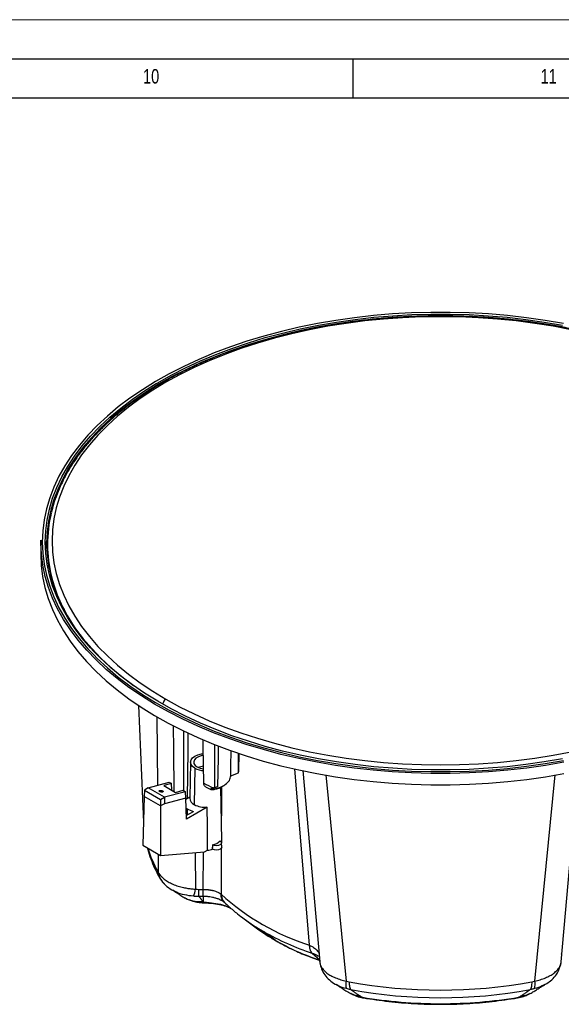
# Model space of a CAD drawing. Header units: millimetres. Extents: x 0 to 594, y 0 to 420.
# Tile 49 of 50: x 459 to 529, y 294 to 420. Entities that reach past the tile are written whole.
import ezdxf

# ---------------------------------------------------------------- set-up
doc = ezdxf.new("R2010")
doc.units = ezdxf.units.MM
doc.layers.add('FORMAT', color=7, linetype='Continuous')
doc.styles.add('SLDTEXTSTYLE0', font='TXT', dxfattribs={"width": 0.75})

msp = doc.modelspace()

# ---------------------------------------------------------------- linework, layer by layer
at = {"color": 7, "linetype": 'Continuous', "lineweight": 18}
msp.add_line((0, 420), (594, 420), dxfattribs=at)
at = {"color": 7, "linetype": 'Continuous', "lineweight": 25}
for p, q in [((462, 352.921), (461.969, 351.476)), ((462.004, 353.285), (461.973, 351.84)), ((462, 352.921), (462.004, 353.285)), ((462.735, 352.202), (462.719, 352.921)), ((462.836, 352.728), (462.836, 352.211)), ((461.973, 351.84), (461.969, 351.476)), ((474.477, 332.118), (475.118, 317.146)), ((476.972, 321.882), (476.894, 330.647)), ((486.322, 324.297), (486.344, 326.335)), ((487.285, 323.481), (487.301, 325.982)), ((487.364, 323.788), (487.388, 325.95)), ((481.155, 324.851), (481.056, 320.225)), ((481.712, 324.062), (481.642, 319.394)), ((486.31, 323.078), (486.323, 324.29)), ((486.31, 323.101), (487.285, 323.481)), ((496.385, 301.381), (494.504, 323.988)), ((495.525, 323.755), (497.701, 299.254)), ((498.472, 323.196), (501.1, 296.777)), ((525.238, 296.777), (527.866, 323.197)), ((528.638, 299.254), (530.813, 323.746)), ((475.734, 321.545), (478.41, 322.272)), ((478.722, 322.092), (477.749, 321.836)), ((477.749, 321.836), (479.25, 320.97)), ((478.41, 322.272), (478.722, 322.092)), ((478.747, 321.272), (478.722, 322.092)), ((485.239, 321.743), (485.407, 321.84)), ((475.242, 321.261), (475.217, 320.444)), ((475.734, 321.545), (475.242, 321.261)), ((475.242, 321.261), (477.332, 320.054)), ((477.824, 320.339), (475.734, 321.545)), ((477.576, 321.155), (477.576, 321.006)), ((480.525, 321.051), (477.824, 320.339)), ((478.747, 321.272), (478.732, 321.268)), ((478.747, 321.26), (478.747, 321.272)), ((479.25, 320.97), (480.213, 321.231)), ((480.213, 321.231), (480.525, 321.051)), ((480.55, 320.231), (480.525, 321.051)), ((483.063, 321.694), (483.756, 321.335)), ((484.646, 321.702), (483.77, 321.346)), ((485.172, 314.782), (485.026, 321.632)), ((485.116, 321.704), (485.105, 317.945)), ((475.217, 320.444), (475.029, 314.204)), ((477.332, 319.224), (475.217, 320.444)), ((477.332, 320.054), (477.824, 320.339)), ((477.332, 320.054), (477.332, 319.224)), ((477.836, 319.515), (477.332, 319.224)), ((477.824, 320.339), (477.836, 319.515)), ((480.55, 320.231), (477.836, 319.515)), ((480.631, 317.529), (480.55, 320.231)), ((481.059, 320.34), (480.555, 320.049)), ((477.332, 319.224), (477.332, 312.875)), ((480.617, 318.003), (481.517, 318.523)), ((483.291, 319.064), (480.631, 317.529)), ((480.72, 318.862), (480.708, 318.056)), ((485.154, 313.958), (485.137, 314.502)), ((475.029, 314.204), (477.332, 312.875)), ((477.073, 310.647), (477.052, 313.036)), ((477.332, 312.875), (482.953, 313.33)), ((481.742, 313.232), (481.812, 308.558)), ((482.786, 308.531), (482.809, 313.318)), ((482.953, 313.33), (483.346, 313.557)), ((483.999, 314.223), (483.992, 313.91)), ((485.092, 313.787), (485.075, 307.907)), ((477.154, 310.103), (477.425, 309.67)), ((479.068, 308.323), (478.889, 308.424)), ((482.231, 308.531), (482.784, 308.531)), ((480.43, 307.45), (480.53, 307.398)), ((480.494, 307.415), (480.635, 307.362)), ((482.784, 307.623), (482.231, 307.623)), ((482.734, 306.821), (483.316, 306.793)), ((482.784, 307.623), (482.784, 306.994)), ((482.784, 306.994), (482.784, 306.887)), ((485.485, 306.877), (485.511, 306.852)), ((487.858, 304.871), (489.553, 303.613)), ((489.554, 303.614), (492.007, 302.01)), ((492.007, 302.01), (490.489, 303.151)), ((496.766, 300.332), (497.675, 299.544)), ((497.695, 299.389), (497.714, 299.255)), ((528.668, 300.23), (528.583, 300.198)), ((499.902, 296.29), (499.822, 296.338)), ((501.665, 295.19), (501.788, 295.125)), ((524.496, 295.125), (524.54, 295.146)), ((524.55, 295.125), (524.673, 295.19))]:
    msp.add_line(p, q, dxfattribs=at)
at = {"color": 7, "linetype": 'Continuous', "lineweight": 25, "flags": 128}
for points in [[(528.93, 381.057), (526.568, 381.464), (524.175, 381.804), (521.756, 382.077), (519.317, 382.283), (516.864, 382.42), (514.402, 382.489), (511.937, 382.489), (509.475, 382.42), (507.021, 382.283), (504.582, 382.077), (502.164, 381.804), (499.77, 381.464), (497.408, 381.057), (495.083, 380.584), (492.8, 380.048), (490.565, 379.448), (488.383, 378.787), (486.258, 378.066), (484.196, 377.286), (483.12, 376.845)], [(529.927, 380.256), (527.609, 380.698), (525.256, 381.074), (522.874, 381.383), (520.468, 381.624), (518.045, 381.797), (515.61, 381.9), (513.169, 381.935), (510.728, 381.9), (508.293, 381.797), (505.87, 381.624), (503.465, 381.383), (501.082, 381.074), (498.729, 380.698), (496.411, 380.256), (494.133, 379.749), (491.901, 379.178), (489.72, 378.544), (487.596, 377.849), (485.533, 377.095), (483.537, 376.284), (481.612, 375.416), (479.763, 374.496), (477.995, 373.524), (476.311, 372.503), (474.716, 371.436), (473.214, 370.325), (471.808, 369.172), (470.502, 367.981), (469.299, 366.755), (468.201, 365.496), (467.212, 364.208), (466.333, 362.892), (465.567, 361.554), (464.916, 360.196), (464.381, 358.82), (463.963, 357.432), (463.665, 356.033), (463.485, 354.627), (463.425, 353.218), (463.485, 351.809), (463.665, 350.403), (463.963, 349.005), (464.381, 347.616), (464.916, 346.241), (465.567, 344.882), (466.333, 343.544), (467.212, 342.229), (468.201, 340.94), (469.299, 339.681), (470.502, 338.455), (471.808, 337.264), (473.214, 336.112), (474.716, 335), (476.311, 333.933), (477.995, 332.912)], [(528.759, 380.619), (526.423, 381.022), (524.056, 381.359), (521.663, 381.629), (519.25, 381.832), (516.824, 381.968), (514.388, 382.036), (511.95, 382.036), (509.515, 381.968), (507.088, 381.832), (504.676, 381.629), (502.283, 381.359), (499.916, 381.022), (497.579, 380.619), (495.279, 380.152), (493.021, 379.621), (490.81, 379.028), (488.651, 378.374), (486.55, 377.661), (484.51, 376.889), (482.538, 376.062), (480.637, 375.181), (478.812, 374.247), (477.067, 373.264), (475.407, 372.234), (473.835, 371.158), (472.852, 370.428)], [(476.768, 373.358), (476.948, 373.465), (478.698, 374.452), (480.529, 375.388), (482.437, 376.272), (484.416, 377.102), (486.462, 377.876), (488.57, 378.592), (490.736, 379.248), (492.955, 379.843), (495.22, 380.376), (497.528, 380.845), (499.872, 381.248), (502.247, 381.586), (504.648, 381.858), (507.068, 382.062), (509.503, 382.198), (511.946, 382.266), (514.392, 382.266), (516.836, 382.198), (519.27, 382.062), (521.691, 381.858), (524.091, 381.586), (526.467, 381.248), (528.811, 380.845)], [(483.12, 376.845), (482.202, 376.449), (480.28, 375.558), (478.435, 374.615), (476.672, 373.621), (474.993, 372.579), (473.404, 371.491), (471.907, 370.361), (470.507, 369.19), (469.206, 367.981), (468.008, 366.737), (466.916, 365.462), (465.932, 364.157), (465.058, 362.827), (464.296, 361.474), (463.648, 360.101), (463.116, 358.711), (462.702, 357.309), (462.404, 355.896), (462.226, 354.477), (462.166, 353.054)], [(462.553, 353.054), (462.612, 354.466), (462.789, 355.875), (463.084, 357.276), (463.495, 358.668), (464.023, 360.047), (464.666, 361.41), (465.422, 362.753), (466.289, 364.073), (467.266, 365.368), (468.35, 366.634), (469.539, 367.868), (470.83, 369.068), (472.219, 370.23), (473.705, 371.352), (475.282, 372.431), (476.768, 373.358)], [(472.852, 370.428), (472.354, 370.039), (470.969, 368.881), (469.683, 367.685), (468.498, 366.455), (467.417, 365.194), (466.444, 363.903), (465.579, 362.587), (464.826, 361.249), (464.185, 359.891), (463.659, 358.516), (463.249, 357.129), (462.955, 355.732), (462.778, 354.328), (462.719, 352.921)], [(462.916, 354.368), (462.799, 353.345), (462.741, 352.07)], [(528.981, 324.827), (526.612, 324.419), (524.211, 324.077), (521.784, 323.803), (519.337, 323.597), (516.876, 323.459), (514.406, 323.39), (511.933, 323.39), (509.463, 323.459), (507.001, 323.597), (504.554, 323.803), (502.128, 324.077), (499.727, 324.419), (497.357, 324.827), (495.024, 325.301), (492.734, 325.839), (490.491, 326.441), (488.302, 327.104), (486.17, 327.828), (484.102, 328.61), (482.101, 329.449), (480.173, 330.343), (478.322, 331.29), (476.552, 332.287), (474.868, 333.332), (473.274, 334.423), (471.772, 335.558), (470.367, 336.733), (469.063, 337.945), (467.861, 339.193), (466.765, 340.473), (465.777, 341.781), (464.9, 343.116), (464.136, 344.474), (463.487, 345.851), (462.953, 347.245), (462.537, 348.653), (462.239, 350.07), (462.059, 351.494), (462, 352.921)], [(462.166, 353.054), (462.226, 351.632), (462.404, 350.213), (462.702, 348.8), (463.116, 347.398), (463.648, 346.008), (464.296, 344.635), (465.058, 343.282), (465.932, 341.951), (466.916, 340.647), (468.008, 339.371), (468.756, 338.578)], [(468.77, 339.023), (468.35, 339.475), (467.266, 340.741), (466.289, 342.036), (465.422, 343.356), (464.666, 344.699), (464.023, 346.061), (463.495, 347.44), (463.084, 348.832), (462.789, 350.234), (462.612, 351.643), (462.553, 353.054)], [(462.719, 352.921), (462.778, 351.514), (462.955, 350.11), (463.249, 348.713), (463.659, 347.325), (464.185, 345.951), (464.826, 344.593), (465.579, 343.254), (466.444, 341.938), (467.417, 340.648), (468.498, 339.386), (469.683, 338.156), (470.969, 336.96), (472.354, 335.802), (473.835, 334.684), (473.939, 334.609)], [(461.969, 351.476), (462.029, 350.048), (462.208, 348.623), (462.506, 347.205), (462.923, 345.797), (463.457, 344.402), (464.107, 343.024), (464.871, 341.665), (465.749, 340.33), (466.737, 339.02), (467.833, 337.74), (469.036, 336.491), (470.342, 335.278), (471.747, 334.102), (473.25, 332.967), (474.845, 331.876), (476.53, 330.83), (478.301, 329.832), (480.153, 328.885), (482.082, 327.99), (484.084, 327.15), (486.154, 326.368), (488.287, 325.644), (490.478, 324.98), (492.722, 324.378), (495.013, 323.839), (497.347, 323.365), (499.718, 322.957), (502.121, 322.615), (504.549, 322.34), (506.998, 322.134), (509.46, 321.996), (511.932, 321.927), (514.406, 321.927), (516.878, 321.996), (519.341, 322.134), (521.789, 322.34), (524.217, 322.615), (526.62, 322.957), (528.991, 323.365)], [(468.756, 338.578), (469.206, 338.128), (470.507, 336.919), (471.907, 335.748), (473.404, 334.617), (474.993, 333.53), (476.672, 332.488), (478.435, 331.494), (480.28, 330.55), (482.202, 329.659), (484.196, 328.823), (486.258, 328.043), (488.383, 327.322), (490.565, 326.661), (492.8, 326.061), (495.083, 325.524), (497.408, 325.052), (499.77, 324.645), (502.164, 324.305), (504.582, 324.031), (507.021, 323.826), (509.475, 323.688), (511.937, 323.62), (514.402, 323.62), (516.864, 323.688), (519.317, 323.826), (521.756, 324.031), (524.175, 324.305), (526.568, 324.645), (528.93, 325.052)], [(528.811, 325.264), (526.467, 324.86), (524.091, 324.522), (521.691, 324.251), (519.27, 324.047), (516.836, 323.911), (514.392, 323.843), (511.946, 323.843), (509.503, 323.911), (507.068, 324.047), (504.648, 324.251), (502.247, 324.522), (499.872, 324.86), (497.528, 325.264), (495.22, 325.733), (492.955, 326.265), (490.736, 326.86), (488.57, 327.517), (486.462, 328.233), (484.416, 329.006), (482.437, 329.837), (480.529, 330.721), (478.698, 331.657), (476.948, 332.644), (475.282, 333.678), (473.705, 334.757), (472.219, 335.879), (470.83, 337.041), (469.539, 338.241), (468.77, 339.023)], [(477.995, 332.912), (479.763, 331.94), (481.612, 331.02), (483.537, 330.153), (485.533, 329.341), (487.596, 328.587), (489.72, 327.892), (491.901, 327.259), (494.133, 326.687), (496.411, 326.18), (498.729, 325.738), (501.082, 325.362), (503.465, 325.053), (505.87, 324.812), (508.293, 324.64), (510.728, 324.536), (513.169, 324.501), (515.61, 324.536), (518.045, 324.64), (520.468, 324.812), (522.874, 325.053), (525.256, 325.362), (527.609, 325.738), (529.927, 326.18)], [(479.062, 321.078), (478.998, 326.431), (478.962, 329.514)], [(480.284, 321.19), (480.283, 326.065), (480.282, 328.843)], [(480.789, 320.184), (480.851, 326.393), (480.873, 328.576)], [(482.862, 322.141), (482.789, 326.869), (482.776, 327.717)], [(484.291, 321.633), (484.281, 325.298), (484.277, 327.097)], [(484.646, 321.702), (484.722, 325.385), (484.754, 326.921)], [(481.712, 324.062), (481.41, 324.289), (481.22, 324.554), (481.155, 324.838), (481.22, 325.122), (481.41, 325.387), (481.712, 325.614), (482.106, 325.788), (482.564, 325.898), (482.799, 325.925)], [(482.802, 325.691), (482.532, 325.649), (482.157, 325.531), (481.855, 325.357), (481.651, 325.14), (481.56, 324.9), (481.591, 324.654), (481.74, 324.423), (481.996, 324.225)], [(480.72, 318.862), (480.634, 318.914), (480.589, 318.942)], [(483.346, 313.557), (483.315, 316.641), (483.291, 319.064)], [(484.942, 314.767), (485.086, 314.642), (485.137, 314.495), (485.086, 314.348), (484.942, 314.223), (484.726, 314.139), (484.47, 314.11), (484.215, 314.139), (483.999, 314.223)], [(485.154, 313.958), (485.155, 313.95), (485.102, 313.799), (484.954, 313.671), (484.733, 313.586), (484.472, 313.556), (484.211, 313.585), (483.989, 313.67)], [(483.989, 313.67), (483.991, 313.804), (483.992, 313.91)], [(483.992, 313.91), (483.995, 314.086), (483.996, 314.224)], [(488.015, 304.756), (487.869, 304.862), (487.858, 304.871)], [(497.695, 299.389), (497.721, 299.182), (497.734, 299.119)]]:
    msp.add_lwpolyline(points, dxfattribs=at)
at = {"color": 7, "linetype": 'Continuous', "lineweight": 25}
for centre, radius, start, end in [((479.828, 352.728), 16.99, 166.25847, 193.87027), ((462.153, 352.901), 0.154, 84.96097, 172.52702), ((462.566, 352.901), 0.154, 7.47298, 95.03904), ((479.709, 352.214), 16.873, 180.01001, 188.20515), ((482.789, 353.589), 20.072, 194.23048, 213.23244), ((478.516, 332.127), 0.942, 123.56828, 171.07531), ((482.977, 326.422), 2.678, 241.80398, 266.9115), ((482.993, 326.091), 2.115, 241.86068, 265.53731), ((482.986, 322.249), 2.072, 94.48225, 113.71029), ((485.863, 324.014), 1.518, 339.45014, 351.44), ((504.418, 362.669), 45.904, 241.99321, 243.6479), ((483.496, 324.813), 3.53, 282.835, 299.5848), ((483.208, 328.195), 6.651, 279.37266, 282.49137), ((482.031, 320.29), 0.977, 183.83143, 246.53823), ((483.028, 322.035), 2.982, 242.30114, 275.05958), ((482.603, 322.184), 3.819, 240.44525, 253.47166), ((483.527, 316.127), 1.959, 283.86843, 316.12619), ((484.626, 314.221), 0.631, 60.00287, 60.27294), ((484.446, 314.768), 0.726, 340.76462, 1.09833), ((489.901, 318.155), 14.871, 196.89568, 209.4467), ((483.089, 316.888), 3.341, 274.40034, 285.61711), ((484.312, 314.765), 0.626, 239.73133, 240.00287), ((479.018, 310.794), 1.95, 184.32904, 215.27665), ((478.978, 310.777), 1.907, 215.53879, 232.39642), ((478.435, 309.072), 3.416, 335.33626, 351.34571), ((482.743, 306.885), 0.581, 350.86601, 357.33695), ((483.635, 306.885), 0.117, 200.74557, 253.75719), ((505.69, 330.556), 30.627, 227.69106, 252.32087), ((486.604, 307.922), 1.529, 180.58424, 224.34523), ((504.242, 327.067), 27.588, 233.97088, 240.09964), ((508.268, 334.342), 35.903, 240.3181, 251.31575), ((526.449, 299.566), 2.201, 336.74559, 355.39587), ((502.929, 296.334), 1.882, 166.38674, 196.13856), ((513.169, 360.268), 64.647, 259.57706, 280.42294), ((523.409, 296.334), 1.882, 343.86144, 13.61326), ((513.169, 358.185), 63.54, 259.57706, 280.42293)]:
    msp.add_arc(centre, radius, start, end, dxfattribs=at)
for points, knots in [([(548.636, 373.549), (548.346, 373.714), (547.508, 374.191), (546.063, 374.947), (544.284, 375.799), (542.439, 376.603), (540.533, 377.356), (538.57, 378.057), (536.554, 378.706), (534.49, 379.3), (532.381, 379.838), (530.232, 380.32), (528.048, 380.744), (525.833, 381.11), (523.591, 381.416), (521.328, 381.663), (519.048, 381.849), (516.756, 381.975), (514.456, 382.039), (512.154, 382.043), (509.854, 381.986), (507.56, 381.867), (505.278, 381.688), (503.013, 381.448), (500.769, 381.149), (498.551, 380.79), (496.363, 380.373), (494.21, 379.898), (492.096, 379.366), (490.026, 378.779), (488.004, 378.137), (486.035, 377.442), (484.122, 376.695), (482.27, 375.897), (480.481, 375.051), (478.761, 374.157), (477.113, 373.218), (475.54, 372.235), (474.045, 371.211), (472.632, 370.148), (471.305, 369.047), (470.065, 367.911), (468.915, 366.742), (467.859, 365.543), (466.898, 364.317), (466.035, 363.065), (465.271, 361.792), (464.608, 360.499), (464.051, 359.19), (463.623, 357.976), (463.428, 357.194), (463.345, 356.857)], [0, 0, 0, 0, 0.0109238, 0.031659, 0.0523932, 0.0731251, 0.0938544, 0.1145811, 0.1353049, 0.1560261, 0.1767446, 0.1974608, 0.2181748, 0.2388868, 0.2595972, 0.2803061, 0.301014, 0.321721, 0.3424276, 0.3631339, 0.3838403, 0.404547, 0.4252542, 0.4459624, 0.4666718, 0.4873827, 0.5080953, 0.5288101, 0.5495272, 0.5702469, 0.5909695, 0.6116951, 0.632424, 0.6531562, 0.6738917, 0.6946303, 0.7153717, 0.7361154, 0.7568606, 0.7776059, 0.7983493, 0.8190887, 0.8398212, 0.8605436, 0.881252, 0.9019421, 0.9226097, 0.9432507, 0.9638619, 0.9844415, 1, 1, 1, 1]), ([(483.77, 321.346), (484.122, 321.404), (484.518, 321.469), (485.13, 321.687), (485.67, 321.963), (486.208, 322.483), (486.276, 322.895), (486.31, 323.101)], [0, 0, 0, 0, 0.2503334, 0.28066899, 0.5004464, 0.75017683, 1, 1, 1, 1]), ([(483.09, 321.694), (483.066, 321.703), (482.981, 321.736), (482.891, 321.887), (482.872, 322.056), (482.862, 322.141)], [0, 0, 0, 0, 0.1682447, 0.5837195, 1, 1, 1, 1]), ([(477.223, 321.061), (477.212, 321.067), (477.19, 321.081), (477.165, 321.105), (477.148, 321.133), (477.149, 321.163), (477.172, 321.191), (477.219, 321.212), (477.286, 321.222), (477.361, 321.22), (477.432, 321.209), (477.492, 321.193), (477.54, 321.174), (477.565, 321.161), (477.576, 321.155)], [0, 0, 0, 0, 0.0568297, 0.1238748, 0.2023938, 0.2927174, 0.3932938, 0.5, 0.6067062, 0.7072826, 0.7976062, 0.8761252, 0.9431703, 1, 1, 1, 1]), ([(477.576, 321.155), (477.586, 321.149), (477.608, 321.135), (477.634, 321.111), (477.65, 321.083), (477.65, 321.053), (477.627, 321.025), (477.579, 321.004), (477.513, 320.994), (477.438, 320.996), (477.367, 321.007), (477.306, 321.023), (477.258, 321.041), (477.234, 321.055), (477.223, 321.061)], [0, 0, 0, 0, 0.0568297, 0.1238748, 0.2023938, 0.2927174, 0.3932938, 0.5, 0.6067062, 0.7072826, 0.7976062, 0.8761252, 0.9431703, 1, 1, 1, 1]), ([(484.042, 321.536), (483.958, 321.503), (483.83, 321.452), (483.739, 321.393), (483.718, 321.353), (483.763, 321.323), (483.891, 321.312), (484.071, 321.326), (484.211, 321.356), (484.28, 321.371)], [0, 0, 0, 0, 0.24944644, 0.38481058, 0.49992962, 0.62812437, 0.74979229, 0.87513456, 1, 1, 1, 1]), ([(484.042, 321.536), (484.088, 321.553), (484.171, 321.585), (484.254, 321.618), (484.291, 321.633)], [0, 0, 0, 0, 0.5599554, 1, 1, 1, 1]), ([(475.622, 313.862), (475.638, 313.791), (475.75, 313.313), (476.057, 312.441), (476.54, 311.267), (476.936, 310.49), (477.152, 310.106), (477.16, 310.091)], [0, 0, 0, 0, 0.0546107, 0.3680059, 0.6833772, 0.9875769, 1, 1, 1, 1]), ([(477.164, 310.108), (477.151, 310.123), (476.986, 310.319), (476.968, 310.592), (476.951, 310.844)], [0, 0, 0, 0, 0.0789112, 1, 1, 1, 1]), ([(477.073, 310.647), (477.087, 310.625), (477.114, 310.581), (477.158, 310.515), (477.206, 310.449), (477.257, 310.383), (477.311, 310.316), (477.369, 310.25), (477.43, 310.184), (477.494, 310.118), (477.562, 310.052), (477.634, 309.987), (477.709, 309.923), (477.908, 309.759), (478.278, 309.504), (478.879, 309.195), (479.552, 308.942), (480.118, 308.792), (480.533, 308.708), (480.794, 308.663), (481.053, 308.626), (481.309, 308.596), (481.562, 308.573), (481.729, 308.563), (481.812, 308.558)], [0, 0, 0, 0, 0.0200122, 0.0401873, 0.0605215, 0.0810106, 0.1016504, 0.1224361, 0.1433628, 0.1644251, 0.1856177, 0.2069347, 0.2283701, 0.2499175, 0.3722998, 0.499576, 0.6276037, 0.7492109, 0.7927675, 0.835673, 0.8778839, 0.9193625, 0.9600767, 1, 1, 1, 1]), ([(477.425, 309.67), (477.638, 309.408), (478.056, 308.896), (478.689, 308.518), (478.998, 308.333)], [0, 0, 0, 0, 0.5119726, 1, 1, 1, 1]), ([(479.047, 308.308), (479.079, 308.289), (479.144, 308.25), (479.472, 308.04), (479.923, 307.742), (480.284, 307.535), (480.475, 307.426)], [0, 0, 0, 0, 0.21225814, 0.44413857, 0.70590913, 1, 1, 1, 1]), ([(481.539, 307.647), (481.155, 307.697), (480.377, 307.798), (479.54, 308.043), (479.159, 308.269), (479.068, 308.323)], [0, 0, 0, 0, 0.4261002, 0.8636745, 1, 1, 1, 1]), ([(482.231, 307.623), (482.231, 307.688), (482.231, 307.8), (482.231, 308.111), (482.231, 308.309), (482.231, 308.531)], [0, 0, 0, 0, 0.5, 0.5, 1, 1, 1, 1]), ([(482.784, 307.623), (482.784, 307.689), (482.784, 307.801), (482.784, 308.109), (482.784, 308.305), (482.784, 308.531)], [0, 0, 0, 0, 0.5, 0.5, 1, 1, 1, 1]), ([(482.786, 308.531), (482.817, 308.531), (482.879, 308.531), (482.973, 308.529), (483.067, 308.525), (483.162, 308.52), (483.257, 308.513), (483.353, 308.504), (483.448, 308.493), (483.543, 308.481), (483.637, 308.467), (483.731, 308.451), (483.824, 308.433), (483.916, 308.413), (484.006, 308.392), (484.163, 308.352), (484.382, 308.283), (484.598, 308.195), (484.758, 308.116), (484.868, 308.054), (484.971, 307.988), (485.031, 307.942), (485.061, 307.919)], [0, 0, 0, 0, 0.0338954, 0.0681438, 0.1027307, 0.1376404, 0.1728559, 0.2083591, 0.2441309, 0.2801511, 0.3163986, 0.3528514, 0.3894869, 0.4262815, 0.4632114, 0.500252, 0.6216385, 0.7504754, 0.8109684, 0.8748305, 0.9378387, 1, 1, 1, 1]), ([(482.787, 307.623), (482.787, 307.688), (482.787, 307.8), (482.786, 308.111), (482.786, 308.309), (482.786, 308.531)], [0, 0, 0, 0, 0.5, 0.5, 1, 1, 1, 1]), ([(480.489, 307.45), (480.572, 307.397), (480.949, 307.157), (481.736, 306.968), (482.438, 306.985), (482.784, 306.994)], [0, 0, 0, 0, 0.125112, 0.568491, 1, 1, 1, 1]), ([(480.532, 307.402), (480.546, 307.392), (480.799, 307.218), (481.45, 307.013), (482.105, 306.932), (482.428, 306.893)], [0, 0, 0, 0, 0.0278395, 0.5212306, 1, 1, 1, 1]), ([(481.001, 307.225), (481.218, 307.131), (481.609, 306.962), (482.14, 306.878), (482.51, 306.835), (482.686, 306.825), (482.769, 306.82)], [0, 0, 0, 0, 0.3951224, 0.7136202, 0.863041, 1, 1, 1, 1]), ([(482.231, 307.623), (482.186, 307.623), (482.095, 307.621), (481.958, 307.623), (481.82, 307.628), (481.68, 307.635), (481.586, 307.643), (481.539, 307.647)], [0, 0, 0, 0, 0.1956486, 0.3934636, 0.5934592, 0.79564, 1, 1, 1, 1]), ([(482.231, 307.623), (482.276, 307.582), (482.331, 307.52), (482.39, 307.439), (482.404, 307.418), (482.407, 307.414), (482.408, 307.413), (482.408, 307.412), (482.41, 307.41), (482.413, 307.406), (482.423, 307.39), (482.462, 307.334), (482.514, 307.259), (482.545, 307.215), (482.555, 307.202), (482.558, 307.199), (482.558, 307.199), (482.558, 307.198), (482.558, 307.198), (482.559, 307.198), (482.56, 307.196), (482.564, 307.191), (482.58, 307.172), (482.647, 307.097), (482.72, 307.036), (482.784, 306.994)], [0, 0, 0, 0, 0.25, 0.3125, 0.328125, 0.3300781, 0.3300781, 0.3320312, 0.3320312, 0.3359375, 0.34375, 0.375, 0.5, 0.625, 0.65625, 0.6640625, 0.6650391, 0.6650391, 0.6660156, 0.6660156, 0.6679687, 0.671875, 0.6875, 0.75, 1, 1, 1, 1]), ([(482.428, 306.893), (482.451, 306.892), (482.51, 306.889), (482.603, 306.886), (482.699, 306.885), (482.758, 306.886), (482.784, 306.887)], [0, 0, 0, 0, 0.1948269, 0.4990783, 0.7831857, 1, 1, 1, 1]), ([(482.784, 306.887), (482.768, 306.848), (482.751, 306.806), (482.735, 306.824), (482.733, 306.825)], [0, 0, 0, 0, 0.9278048, 1, 1, 1, 1]), ([(482.784, 306.887), (482.826, 306.886), (482.916, 306.883), (483.035, 306.878), (483.172, 306.87), (483.262, 306.863), (483.323, 306.859)], [0, 0, 0, 0, 0.2332236, 0.4995883, 0.6622497, 1, 1, 1, 1]), ([(485.606, 306.775), (485.589, 306.79), (485.541, 306.831), (485.443, 306.908), (485.29, 307.012), (485.065, 307.141), (484.769, 307.277), (484.401, 307.405), (484.016, 307.503), (483.699, 307.558), (483.475, 307.586), (483.318, 307.602), (483.15, 307.614), (482.972, 307.622), (482.85, 307.623), (482.787, 307.623)], [0, 0, 0, 0, 0.0293005, 0.0807855, 0.1542067, 0.2497282, 0.3737933, 0.4999545, 0.638447, 0.75015, 0.7948084, 0.8419936, 0.8918131, 0.9444163, 1, 1, 1, 1]), ([(483.316, 306.793), (483.362, 306.79), (483.46, 306.782), (483.554, 306.776), (483.604, 306.772)], [0, 0, 0, 0, 0.4753169, 1, 1, 1, 1]), ([(483.526, 306.843), (483.922, 306.803), (484.713, 306.723), (485.657, 306.466), (486.125, 306.229), (486.289, 306.145)], [0, 0, 0, 0, 0.3940793, 0.7864381, 1, 1, 1, 1]), ([(483.604, 306.772), (483.945, 306.74), (484.618, 306.678), (485.525, 306.463), (486.024, 306.263), (486.266, 306.165)], [0, 0, 0, 0, 0.3447649, 0.6814999, 1, 1, 1, 1]), ([(485.507, 306.904), (485.381, 307.034), (485.126, 307.297), (485.083, 307.71), (485.061, 307.919)], [0, 0, 0, 0, 0.493708, 1, 1, 1, 1]), ([(485.324, 306.987), (485.357, 306.967), (485.414, 306.933), (485.461, 306.896), (485.481, 306.88)], [0, 0, 0, 0, 0.5802289, 1, 1, 1, 1]), ([(485.509, 306.854), (485.695, 306.679), (486.222, 306.181), (487.051, 305.473), (487.74, 304.968), (488.029, 304.756)], [0, 0, 0, 0, 0.238619, 0.6799537, 1, 1, 1, 1]), ([(489.552, 303.615), (489.799, 303.436), (490.362, 303.028), (491.341, 302.392), (492.58, 301.661), (494.112, 300.869), (495.833, 300.086), (497.103, 299.626), (497.714, 299.405)], [0, 0, 0, 0, 0.1034778, 0.2358495, 0.3961254, 0.583953, 0.7999236, 1, 1, 1, 1]), ([(492.007, 302.01), (492.912, 301.518), (494.679, 300.558), (496.723, 299.804), (497.721, 299.436)], [0, 0, 0, 0, 0.5119111, 1, 1, 1, 1]), ([(496.385, 301.381), (496.575, 301.286), (496.955, 301.095), (497.358, 300.728), (497.582, 300.453), (497.612, 300.309), (497.614, 300.301)], [0, 0, 0, 0, 0.3262063, 0.6531738, 0.9797195, 1, 1, 1, 1]), ([(496.766, 300.332), (496.756, 300.341), (496.737, 300.358), (496.708, 300.388), (496.68, 300.421), (496.652, 300.458), (496.612, 300.518), (496.565, 300.607), (496.513, 300.736), (496.474, 300.876), (496.447, 301.008), (496.431, 301.11), (496.422, 301.183), (496.415, 301.238), (496.41, 301.277), (496.406, 301.309), (496.402, 301.332), (496.398, 301.351), (496.395, 301.365), (496.391, 301.373), (496.389, 301.376)], [0, 0, 0, 0, 0.0458098, 0.0936638, 0.1435619, 0.1955041, 0.2494904, 0.3743967, 0.4993025, 0.6390718, 0.7489121, 0.8184609, 0.8742015, 0.9086732, 0.9370819, 0.9568373, 0.972951, 0.9854523, 0.9944057, 1, 1, 1, 1]), ([(497.553, 299.899), (497.512, 299.934), (497.307, 300.108), (497.006, 300.233), (496.766, 300.332)], [0, 0, 0, 0, 0.2003331, 1, 1, 1, 1]), ([(497.714, 299.255), (497.715, 299.164), (497.717, 299.054), (497.768, 298.944), (497.776, 298.925)], [0, 0, 0, 0, 0.82960324, 1, 1, 1, 1]), ([(528.562, 298.924), (528.571, 298.943), (528.621, 299.053), (528.623, 299.163), (528.625, 299.255)], [0, 0, 0, 0, 0.1708541, 1, 1, 1, 1]), ([(497.769, 298.926), (497.838, 298.662), (497.982, 298.115), (498.456, 297.387), (499.089, 296.748), (499.612, 296.436), (499.876, 296.28)], [0, 0, 0, 0, 0.2298619, 0.4781717, 0.7375409, 1, 1, 1, 1]), ([(497.776, 298.925), (497.821, 298.807), (497.917, 298.551), (498.208, 298.172), (498.613, 297.803), (499.12, 297.472), (499.714, 297.187), (500.375, 296.949), (500.859, 296.834), (501.1, 296.777)], [0, 0, 0, 0, 0.1256788, 0.27192, 0.4179726, 0.5643146, 0.7099208, 0.8557446, 1, 1, 1, 1]), ([(525.238, 296.777), (525.48, 296.834), (525.963, 296.949), (526.624, 297.187), (527.218, 297.471), (527.725, 297.802), (528.129, 298.171), (528.421, 298.55), (528.517, 298.805), (528.562, 298.924)], [0, 0, 0, 0, 0.1446662, 0.289937, 0.435996, 0.5817887, 0.7282219, 0.8738074, 1, 1, 1, 1]), ([(526.464, 296.281), (526.685, 296.41), (527.149, 296.681), (527.773, 297.26), (528.312, 298.013), (528.482, 298.615), (528.569, 298.925)], [0, 0, 0, 0, 0.21966821, 0.4621285, 0.72337659, 1, 1, 1, 1]), ([(501.474, 296.687), (501.477, 296.446), (501.496, 296.235), (501.564, 295.898), (501.613, 295.771), (501.674, 295.693)], [0, 0, 0, 0, 0.5, 0.5, 1, 1, 1, 1]), ([(524.865, 296.687), (524.861, 296.451), (524.843, 296.237), (524.774, 295.896), (524.724, 295.769), (524.664, 295.693)], [0, 0, 0, 0, 0.5, 0.5, 1, 1, 1, 1]), ([(499.854, 296.292), (499.952, 296.236), (500.159, 296.119), (500.568, 295.861), (501.067, 295.535), (501.478, 295.299), (501.694, 295.174)], [0, 0, 0, 0, 0.2118688, 0.4472058, 0.7088075, 1, 1, 1, 1]), ([(501.121, 295.811), (500.763, 295.91), (500.306, 296.037), (499.973, 296.245), (499.902, 296.29)], [0, 0, 0, 0, 0.784904, 1, 1, 1, 1]), ([(501.674, 295.693), (501.694, 295.681), (501.734, 295.656), (501.794, 295.617), (501.856, 295.575), (501.919, 295.531), (502.003, 295.473), (502.124, 295.384), (502.254, 295.287), (502.376, 295.196), (502.47, 295.128), (502.563, 295.065), (502.654, 295.005), (502.743, 294.949), (502.83, 294.896), (502.89, 294.862), (502.919, 294.846)], [0, 0, 0, 0, 0.04224444, 0.08756976, 0.13599177, 0.18752343, 0.24217548, 0.34523992, 0.50594341, 0.59159523, 0.67215308, 0.74765012, 0.81812679, 0.88363298, 0.94423104, 1, 1, 1, 1]), ([(523.419, 294.846), (523.438, 294.856), (523.476, 294.877), (523.531, 294.909), (523.586, 294.943), (523.641, 294.977), (523.697, 295.013), (523.783, 295.069), (523.904, 295.154), (524.056, 295.265), (524.194, 295.368), (524.293, 295.441), (524.358, 295.489), (524.414, 295.528), (524.477, 295.572), (524.539, 295.614), (524.601, 295.654), (524.644, 295.681), (524.664, 295.693)], [0, 0, 0, 0, 0.0353166, 0.0721751, 0.1105976, 0.1506039, 0.192211, 0.2354344, 0.3498216, 0.4934109, 0.6350197, 0.7222508, 0.7550747, 0.808456, 0.8596249, 0.9085948, 0.9553807, 1, 1, 1, 1]), ([(524.662, 295.184), (524.818, 295.273), (525.156, 295.465), (525.594, 295.745), (526.033, 296.032), (526.327, 296.201), (526.484, 296.292)], [0, 0, 0, 0, 0.1999533, 0.4300274, 0.6953267, 1, 1, 1, 1]), ([(525.217, 295.811), (525.17, 295.799), (525.077, 295.775), (524.938, 295.744), (524.801, 295.716), (524.71, 295.701), (524.664, 295.693)], [0, 0, 0, 0, 0.2561899, 0.5082388, 0.7561642, 1, 1, 1, 1]), ([(526.515, 296.338), (526.414, 296.274), (526.059, 296.048), (525.569, 295.91), (525.217, 295.811)], [0, 0, 0, 0, 0.2826291, 1, 1, 1, 1]), ([(502.919, 294.846), (502.624, 294.873), (502.182, 294.914), (501.818, 295.138), (501.698, 295.212)], [0, 0, 0, 0, 0.6688467, 1, 1, 1, 1]), ([(501.752, 295.143), (502.01, 295.021), (502.385, 294.843), (502.87, 294.713), (503.099, 294.663), (503.211, 294.641), (503.266, 294.631), (503.295, 294.626), (503.308, 294.624), (503.313, 294.623)], [0, 0, 0, 0, 0.5316766, 0.7752528, 0.8913467, 0.9480841, 0.9761414, 0.9901768, 1, 1, 1, 1]), ([(501.798, 295.145), (501.964, 295.056), (502.263, 294.895), (502.7, 294.787), (502.97, 294.738), (503.089, 294.722), (503.142, 294.715), (503.165, 294.712), (503.175, 294.711), (503.18, 294.711), (503.182, 294.71), (503.183, 294.71)], [0, 0, 0, 0, 0.4119589, 0.745257, 0.8886006, 0.9511031, 0.9785011, 0.990544, 0.9958413, 0.9981978, 1, 1, 1, 1]), ([(502.919, 294.846), (502.96, 294.824), (503.023, 294.79), (503.098, 294.752), (503.137, 294.732), (503.154, 294.724), (503.162, 294.72), (503.164, 294.719), (503.174, 294.715), (503.178, 294.712), (503.183, 294.71)], [0, 0, 0, 0, 0.5, 0.75, 0.875, 0.9375, 0.9375, 0.96875, 0.96875, 1, 1, 1, 1]), ([(503.183, 294.71), (504.801, 294.435), (506.454, 294.226), (509.794, 293.947), (511.482, 293.877), (514.857, 293.877), (516.544, 293.947), (519.884, 294.226), (521.537, 294.435), (523.156, 294.71)], [0, 0, 0, 0, 0.25, 0.25, 0.5, 0.5, 0.75, 0.75, 1, 1, 1, 1]), ([(503.183, 294.71), (503.215, 294.667), (503.251, 294.621), (503.297, 294.629), (503.301, 294.629)], [0, 0, 0, 0, 0.9150184, 1, 1, 1, 1]), ([(503.3, 294.625), (504.377, 294.46), (506.528, 294.13), (509.842, 293.865), (513.178, 293.77), (516.51, 293.866), (519.815, 294.131), (521.962, 294.46), (523.038, 294.625)], [0, 0, 0, 0, 0.1670167, 0.3334296, 0.5006669, 0.6672044, 0.8331428, 1, 1, 1, 1]), ([(523.156, 294.71), (523.122, 294.667), (523.087, 294.62), (523.041, 294.628), (523.037, 294.629)], [0, 0, 0, 0, 0.9240654, 1, 1, 1, 1]), ([(523.038, 294.625), (523.3, 294.679), (523.855, 294.793), (524.337, 295.024), (524.592, 295.146)], [0, 0, 0, 0, 0.47214177, 1, 1, 1, 1]), ([(523.156, 294.71), (523.46, 294.757), (523.956, 294.834), (524.345, 295.044), (524.496, 295.125)], [0, 0, 0, 0, 0.6127569, 1, 1, 1, 1]), ([(523.156, 294.71), (523.16, 294.712), (523.165, 294.715), (523.174, 294.719), (523.176, 294.72), (523.185, 294.724), (523.201, 294.732), (523.24, 294.752), (523.316, 294.79), (523.379, 294.824), (523.419, 294.846)], [0, 0, 0, 0, 0.03125, 0.03125, 0.0625, 0.0625, 0.125, 0.25, 0.5, 1, 1, 1, 1]), ([(524.646, 295.215), (524.524, 295.14), (524.158, 294.914), (523.715, 294.873), (523.42, 294.846)], [0, 0, 0, 0, 0.3339918, 1, 1, 1, 1])]:
    msp.add_open_spline(points, degree=3, knots=knots, dxfattribs=at)
for points in [[(476.951, 310.844), (476.992, 310.772), (477.032, 310.706), (477.073, 310.647)], [(481.812, 308.558), (481.951, 308.541), (482.09, 308.531), (482.231, 308.531)], [(482.784, 308.531), (482.785, 308.531), (482.785, 308.531), (482.786, 308.531)], [(482.787, 307.623), (482.786, 307.623), (482.785, 307.623), (482.784, 307.623)], [(483.323, 306.859), (483.391, 306.853), (483.459, 306.848), (483.526, 306.843)], [(485.061, 307.919), (485.066, 307.914), (485.07, 307.91), (485.075, 307.907)], [(496.389, 301.376), (496.388, 301.377), (496.387, 301.379), (496.385, 301.381)], [(496.766, 300.332), (496.766, 300.332), (496.766, 300.332), (496.766, 300.332)], [(501.1, 296.777), (501.224, 296.741), (501.349, 296.711), (501.474, 296.687)], [(524.865, 296.687), (524.99, 296.711), (525.114, 296.741), (525.238, 296.777)], [(501.674, 295.693), (501.488, 295.723), (501.304, 295.763), (501.121, 295.811)]]:
    msp.add_open_spline(points, degree=3, dxfattribs=at)
at = {"layer": 'FORMAT'}
for p, q in [((15, 415), (589, 415)), ((502, 410), (502, 415)), ((20, 410), (584, 410))]:
    msp.add_line(p, q, dxfattribs=at)

# ---------------------------------------------------------------- texts
at = {"layer": 'FORMAT', "char_height": 1.8521, "attachment_point": 1, "style": 'SLDTEXTSTYLE0'}
for s, insert in [('10', (475.081, 413.668)), ('11', (525.999, 413.668))]:
    msp.add_mtext(s, dxfattribs=dict(at, insert=insert))

doc.saveas('drawing.dxf')
